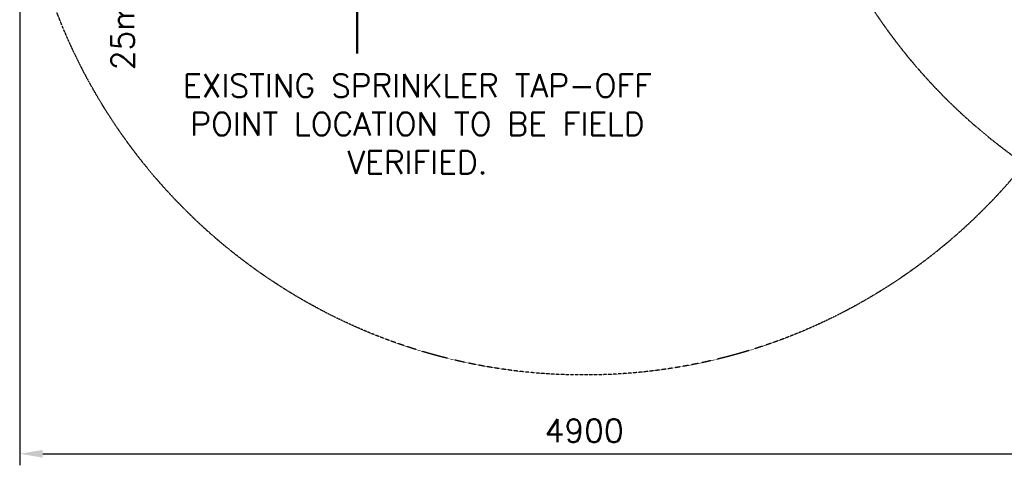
# Model space of a CAD drawing. Header units: millimetres. Extents: x -1753 to 37187, y -1972 to 14840.
# Tile 1 of 128: x -448 to 3826, y -1972 to -38. Entities that reach past the tile are written whole.
import ezdxf

# ---------------------------------------------------------------- set-up
doc = ezdxf.new("R2010")
doc.units = ezdxf.units.MM
doc.header["$LTSCALE"] = 2
doc.header["$MEASUREMENT"] = 0
doc.header["$PDMODE"] = 3
doc.linetypes.add('DASHED', pattern=[0.75, 0.5, -0.25])
doc.linetypes.add('HIDDEN', pattern=[0.375, 0.25, -0.125])
for name, color, linetype in [('ACMV-MEPF_General Text', 7, 'Continuous'), ('FIRE-SPKLR-PIPE-EXT', 7, 'Continuous'), ('FIRE-SPKLR-TEXT', 7, 'Continuous')]:
    doc.layers.add(name, color=color, linetype=linetype)
doc.layers.add('FIRE-SPKLR-EQP', color=1, linetype='Continuous', true_color=0xff0000)
doc.layers.add('FIRE-SPKLR-EQP-MPA-12SM-C', color=3, linetype='HIDDEN', true_color=0x00ff00)
doc.styles.add('Romans', font='Romans.shx')
doc.styles.get("Standard").update_dxf_attribs({"font": 'times.ttf'})
doc.dimstyles.new('Closed_filled-Romans-100', dxfattribs={"dimtxt": 100, "dimasz": 100, "dimexe": 50, "dimexo": 50, "dimgap": 50, "dimtad": 1, "dimdec": 0, "dimzin": 0, "dimdsep": 46, "dimtxsty": 'Romans', "dimcen": 0.09, "dimadec": 0, "dimazin": 0, "dimtfac": 1, "dimtdec": 0, "dimtofl": 0, "dimtmove": 0, "dimatfit": 3, "dimfxl": 1, "dimtolj": 1, "dimtzin": 0, "dimarcsym": 0})

# ---------------------------------------------------------------- blocks, each defined once
blk = doc.blocks.new('SPKLR-EQP-PENDENT-93C')
at = {"layer": 'FIRE-SPKLR-EQP-MPA-12SM-C'}
blk.add_circle((0, 0), 2450, dxfattribs=at)
blk = doc.blocks.new('*D77')
at = {"color": 0, "lineweight": -2, "transparency": 16777216}
for p, q in [((-447.5, 820), (-447.5, -1972)), ((4452.5, 820), (4452.5, -1972)), ((-347.5, -1922), (4352.5, -1922))]:
    blk.add_line(p, q, dxfattribs=at)
at = {"color": 0, "lineweight": -3, "transparency": 16777216}
for points in [[(-347.5, -1905.3), (-347.5, -1938.6), (-447.5, -1922)], [(4352.5, -1905.3), (4352.5, -1938.6), (4452.5, -1922)]]:
    blk.add_solid(points, dxfattribs=at)
at = {"layer": 'Defpoints', "color": 0, "lineweight": -3, "transparency": 16777216}
for p in [(-447.5, 870), (4452.5, 870), (4452.5, -1922)]:
    blk.add_point(p, dxfattribs=at)
at = {"color": 0, "transparency": 16777216, "insert": (2002.5, -1822), "char_height": 100, "attachment_point": 5, "style": 'Romans'}
blk.add_mtext('\\A1;4900', dxfattribs=at)

msp = doc.modelspace()

# ---------------------------------------------------------------- linework, layer by layer
at = {"layer": 'FIRE-SPKLR-PIPE-EXT', "linetype": 'DASHED', "const_width": 10}
msp.add_lwpolyline([(1017.9, -186), (1017.9, 289.1)], dxfattribs=at)

# ---------------------------------------------------------------- block references
at = {"layer": 'FIRE-SPKLR-EQP'}
for p in [(5305, 1352), (2002.5, 870)]:
    msp.add_blockref('SPKLR-EQP-PENDENT-93C', p, dxfattribs=at)

# ---------------------------------------------------------------- texts
at = {"layer": 'ACMV-MEPF_General Text', "insert": (1279, -274.1), "char_height": 100, "attachment_point": 2}
msp.add_mtext_dynamic_manual_height_columns('{\\Fromans|c0;EXISTING SPRINKLER TAP-OFF POINT LOCATION TO BE FIELD VERIFIED.}', width=2255.304, gutter_width=14919.1, heights=[879.8], dxfattribs=at)
at = {"layer": 'FIRE-SPKLR-TEXT', "insert": (0, 0), "char_height": 100, "attachment_point": 5, "rotation": 90}
msp.add_mtext_dynamic_manual_height_columns('\\pxqc;{\\Fromans|c0;25mm%%C}', width=1000, gutter_width=15540.7, heights=[500], dxfattribs=at)

# ---------------------------------------------------------------- dimensions: what is measured, and where the dimension line sits
dim = msp.add_linear_dim(base=(4452.5, -1922), p1=(-447.5, 870), p2=(4452.5, 870), dimstyle='Closed_filled-Romans-100')
dim.commit()
dim.dimension.update_dxf_attribs({"geometry": '*D77', "text_midpoint": (2002.5, -1822)})

doc.saveas('drawing.dxf')
